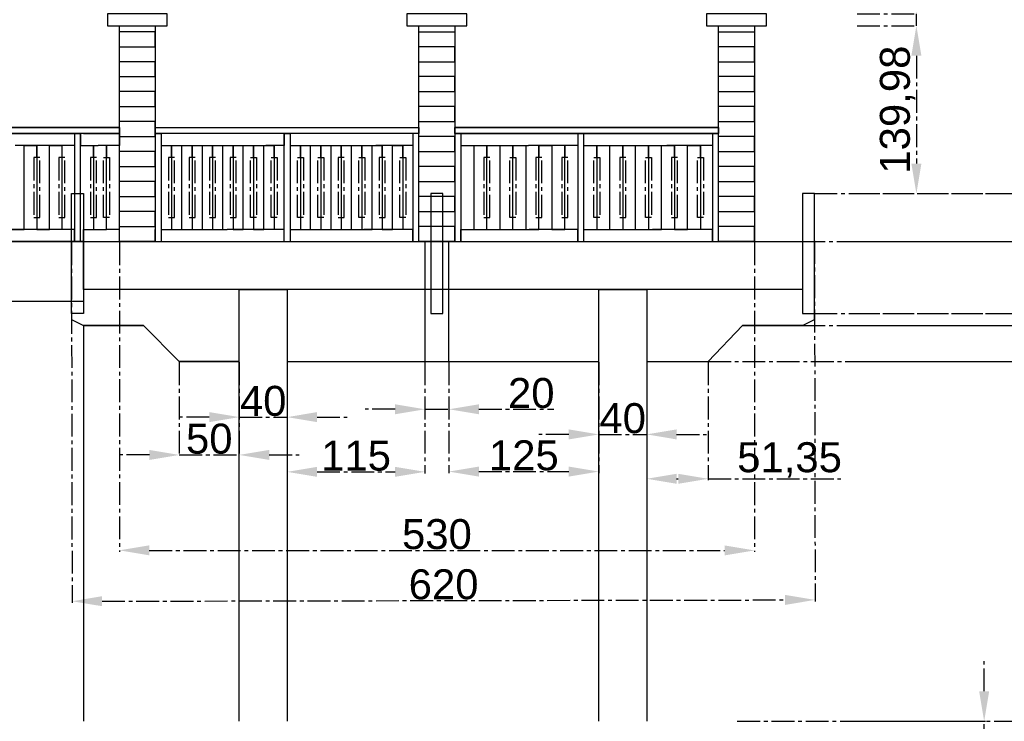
# Model space of a CAD drawing. Header units: centimetres. Extents: x -483 to 5478, y -332 to 3204.
# Tile 6 of 16: x 1262 to 2083, y 2025 to 2610. Entities that reach past the tile are written whole.
import ezdxf

# ---------------------------------------------------------------- set-up
doc = ezdxf.new("R2010")
doc.units = ezdxf.units.CM
doc.linetypes.add('AXES2', pattern=[28.575, 19.05, -3.175, 3.175, -3.175])
doc.styles.get("Standard").update_dxf_attribs({"font": 'arial.ttf'})
doc.dimstyles.new('ISO-25', dxfattribs={"dimtxt": 25, "dimasz": 25, "dimexe": 1.25, "dimexo": 0.625, "dimtad": 1, "dimtxsty": 'Standard', "dimcen": 2.5, "dimadec": 0, "dimazin": 0, "dimtfac": 1, "dimtmove": 0, "dimatfit": 3, "dimfxl": 1, "dimarcsym": 0})

# ---------------------------------------------------------------- blocks, each defined once
blk = doc.blocks.new('*D111')
at = {"color": 0, "linetype": 'AXES2', "lineweight": -2, "transparency": 16777216}
for p, q in [((2066.56, 2049.64), (2066.56, 2074.64)), ((1860.56, 2024.64), (2067.81, 2024.64)), ((2066.56, 1974.64), (2066.56, 2024.64)), ((1860.56, 1974.64), (2067.81, 1974.64)), ((2066.56, 1949.64), (2066.56, 1924.64))]:
    blk.add_line(p, q, dxfattribs=at)
at = {"color": 0, "linetype": 'AXES2', "transparency": 16777216}
for points in [[(2062.39, 2049.64), (2070.73, 2049.64), (2066.56, 2024.64)], [(2062.39, 1949.64), (2070.73, 1949.64), (2066.56, 1974.64)]]:
    blk.add_solid(points, dxfattribs=at)
at = {"layer": 'Defpoints', "color": 0, "linetype": 'AXES2', "transparency": 16777216}
for p in [(1859.94, 2024.64), (2066.56, 2024.64), (1859.94, 1974.64)]:
    blk.add_point(p, dxfattribs=at)
at = {"color": 0, "linetype": 'AXES2', "transparency": 16777216, "insert": (2053.17, 1999.64), "char_height": 25, "attachment_point": 5, "rotation": 90}
blk.add_mtext('50', dxfattribs=at)
blk = doc.blocks.new('*D117')
at = {"color": 0, "linetype": 'AXES2', "lineweight": -2, "transparency": 16777216}
for p, q in [((2010.01, 2639.64), (2010.01, 2699.26)), ((1960.56, 2614.64), (2011.26, 2614.64)), ((2010.01, 2604.64), (2010.01, 2614.64)), ((1960.56, 2604.64), (2011.26, 2604.64)), ((2010.01, 2579.64), (2010.01, 2554.64))]:
    blk.add_line(p, q, dxfattribs=at)
at = {"color": 0, "linetype": 'AXES2', "transparency": 16777216}
for points in [[(2005.84, 2639.64), (2014.17, 2639.64), (2010.01, 2614.64)], [(2005.84, 2579.64), (2014.17, 2579.64), (2010.01, 2604.64)]]:
    blk.add_solid(points, dxfattribs=at)
at = {"layer": 'Defpoints', "color": 0, "linetype": 'AXES2', "transparency": 16777216}
for p in [(1959.94, 2614.64), (2010.01, 2614.64), (1959.94, 2604.64)]:
    blk.add_point(p, dxfattribs=at)
at = {"color": 0, "linetype": 'AXES2', "transparency": 16777216, "insert": (1996.62, 2681.95), "char_height": 25, "attachment_point": 5, "rotation": 90}
blk.add_mtext('10', dxfattribs=at)
blk = doc.blocks.new('*D118')
at = {"color": 0, "linetype": 'AXES2', "lineweight": -2, "transparency": 16777216}
for p, q in [((1960.56, 2604.64), (2011.26, 2604.64)), ((2010.01, 2579.64), (2010.01, 2489.66)), ((1960.56, 2464.66), (2011.26, 2464.66))]:
    blk.add_line(p, q, dxfattribs=at)
at = {"color": 0, "linetype": 'AXES2', "transparency": 16777216}
for points in [[(2005.84, 2579.64), (2014.17, 2579.64), (2010.01, 2604.64)], [(2005.84, 2489.66), (2014.17, 2489.66), (2010.01, 2464.66)]]:
    blk.add_solid(points, dxfattribs=at)
at = {"layer": 'Defpoints', "color": 0, "linetype": 'AXES2', "transparency": 16777216}
for p in [(1959.94, 2604.64), (1959.94, 2464.66), (2010.01, 2464.66)]:
    blk.add_point(p, dxfattribs=at)
at = {"color": 0, "linetype": 'AXES2', "transparency": 16777216, "insert": (1994.36, 2534.65), "char_height": 25, "attachment_point": 5, "rotation": 90}
blk.add_mtext('139,98', dxfattribs=at)
blk = doc.blocks.new('*D119')
at = {"color": 0, "linetype": 'AXES2', "lineweight": -2, "transparency": 16777216}
for p, q in [((2503.73, 2489.66), (2503.73, 2514.66)), ((1960.56, 2464.66), (2504.98, 2464.66)), ((2503.73, 2464.66), (2503.73, 2424.64)), ((1960.56, 2424.64), (2504.98, 2424.64)), ((2503.73, 2399.64), (2503.73, 2288.27))]:
    blk.add_line(p, q, dxfattribs=at)
at = {"color": 0, "linetype": 'AXES2', "transparency": 16777216}
for points in [[(2499.56, 2489.66), (2507.89, 2489.66), (2503.73, 2464.66)], [(2499.56, 2399.64), (2507.89, 2399.64), (2503.73, 2424.64)]]:
    blk.add_solid(points, dxfattribs=at)
at = {"layer": 'Defpoints', "color": 0, "linetype": 'AXES2', "transparency": 16777216}
for p in [(1959.94, 2464.66), (1959.94, 2424.64), (2503.73, 2424.64)]:
    blk.add_point(p, dxfattribs=at)
at = {"color": 0, "linetype": 'AXES2', "transparency": 16777216, "insert": (2488.08, 2331.46), "char_height": 25, "attachment_point": 5, "rotation": 90}
blk.add_mtext('40,02', dxfattribs=at)
blk = doc.blocks.new('*D120')
at = {"color": 0, "linetype": 'AXES2', "lineweight": -2, "transparency": 16777216}
for p, q in [((2403.25, 2389.66), (2403.25, 2414.66)), ((1960.56, 2364.66), (2404.5, 2364.66)), ((2403.25, 2364.66), (2403.25, 2354.66)), ((1960.56, 2354.66), (2404.5, 2354.66)), ((2403.25, 2329.66), (2403.25, 2270.03))]:
    blk.add_line(p, q, dxfattribs=at)
at = {"color": 0, "linetype": 'AXES2', "transparency": 16777216}
for points in [[(2399.08, 2389.66), (2407.41, 2389.66), (2403.25, 2364.66)], [(2399.08, 2329.66), (2407.41, 2329.66), (2403.25, 2354.66)]]:
    blk.add_solid(points, dxfattribs=at)
at = {"layer": 'Defpoints', "color": 0, "linetype": 'AXES2', "transparency": 16777216}
for p in [(1959.94, 2364.66), (1959.94, 2354.66), (2403.25, 2354.66)]:
    blk.add_point(p, dxfattribs=at)
at = {"color": 0, "linetype": 'AXES2', "transparency": 16777216, "insert": (2389.86, 2287.34), "char_height": 25, "attachment_point": 5, "rotation": 90}
blk.add_mtext('10', dxfattribs=at)
blk = doc.blocks.new('*D121')
at = {"color": 0, "linetype": 'AXES2', "lineweight": -2, "transparency": 16777216}
for p, q in [((2294.49, 2379.66), (2294.49, 2404.66)), ((1960.56, 2354.66), (2295.74, 2354.66)), ((2294.49, 2354.66), (2294.49, 2324.66)), ((1960.56, 2324.66), (2295.74, 2324.66)), ((2294.49, 2299.66), (2294.49, 2237.7))]:
    blk.add_line(p, q, dxfattribs=at)
at = {"color": 0, "linetype": 'AXES2', "transparency": 16777216}
for points in [[(2290.32, 2379.66), (2298.66, 2379.66), (2294.49, 2354.66)], [(2290.32, 2299.66), (2298.66, 2299.66), (2294.49, 2324.66)]]:
    blk.add_solid(points, dxfattribs=at)
at = {"layer": 'Defpoints', "color": 0, "linetype": 'AXES2', "transparency": 16777216}
for p in [(1959.94, 2354.66), (1959.94, 2324.66), (2294.49, 2324.66)]:
    blk.add_point(p, dxfattribs=at)
at = {"color": 0, "linetype": 'AXES2', "transparency": 16777216, "insert": (2281.09, 2256.18), "char_height": 25, "attachment_point": 5, "rotation": 90}
blk.add_mtext('30', dxfattribs=at)
blk = doc.blocks.new('*D122')
at = {"color": 0, "linetype": 'AXES2', "lineweight": -2, "transparency": 16777216}
for p, q in [((1960.56, 2324.66), (2143.24, 2324.66)), ((2141.99, 2049.64), (2141.99, 2299.66)), ((1960.56, 2024.64), (2143.24, 2024.64))]:
    blk.add_line(p, q, dxfattribs=at)
at = {"color": 0, "linetype": 'AXES2', "transparency": 16777216}
for points in [[(2137.83, 2299.66), (2146.16, 2299.66), (2141.99, 2324.66)], [(2137.83, 2049.64), (2146.16, 2049.64), (2141.99, 2024.64)]]:
    blk.add_solid(points, dxfattribs=at)
at = {"layer": 'Defpoints', "color": 0, "linetype": 'AXES2', "transparency": 16777216}
for p in [(1959.94, 2324.66), (2141.99, 2324.66), (1959.94, 2024.64)]:
    blk.add_point(p, dxfattribs=at)
at = {"color": 0, "linetype": 'AXES2', "transparency": 16777216, "insert": (2126.34, 2174.65), "char_height": 25, "attachment_point": 5, "rotation": 90}
blk.add_mtext('300,02', dxfattribs=at)
blk = doc.blocks.new('*D139')
at = {"color": 0, "linetype": 'AXES2', "lineweight": -2, "transparency": 16777216}
for p, q in [((1344.94, 2424.09), (1344.91, 2165.93)), ((1874.94, 2424.03), (1874.91, 2165.88)), ((1369.91, 2167.18), (1849.91, 2167.13))]:
    blk.add_line(p, q, dxfattribs=at)
at = {"color": 0, "linetype": 'AXES2', "transparency": 16777216}
for points in [[(1369.91, 2171.35), (1369.91, 2163.01), (1344.91, 2167.18)], [(1849.91, 2171.3), (1849.91, 2162.96), (1874.91, 2167.13)]]:
    blk.add_solid(points, dxfattribs=at)
at = {"layer": 'Defpoints', "color": 0, "linetype": 'AXES2', "transparency": 16777216}
for p in [(1344.94, 2424.71), (1874.94, 2424.66), (1874.91, 2167.13)]:
    blk.add_point(p, dxfattribs=at)
at = {"color": 0, "linetype": 'AXES2', "transparency": 16777216, "insert": (1609.91, 2180.55), "char_height": 25, "attachment_point": 5, "rotation": 359.994}
blk.add_mtext('530', dxfattribs=at)
blk = doc.blocks.new('*D140')
at = {"color": 0, "linetype": 'AXES2', "lineweight": -2, "transparency": 16777216}
for p, q in [((1304.94, 2424.01), (1305.49, 2123.48)), ((1924.94, 2425.16), (1925.49, 2124.63)), ((1330.49, 2124.78), (1900.49, 2125.83))]:
    blk.add_line(p, q, dxfattribs=at)
at = {"color": 0, "linetype": 'AXES2', "transparency": 16777216}
for points in [[(1330.48, 2128.95), (1330.5, 2120.61), (1305.49, 2124.73)], [(1900.48, 2130), (1900.5, 2121.67), (1925.49, 2125.88)]]:
    blk.add_solid(points, dxfattribs=at)
at = {"layer": 'Defpoints', "color": 0, "linetype": 'AXES2', "transparency": 16777216}
for p in [(1304.94, 2424.64), (1924.94, 2425.78), (1925.49, 2125.88)]:
    blk.add_point(p, dxfattribs=at)
at = {"color": 0, "linetype": 'AXES2', "transparency": 16777216, "insert": (1615.47, 2138.7), "char_height": 25, "attachment_point": 5, "rotation": 0.10603}
blk.add_mtext('620', dxfattribs=at)
blk = doc.blocks.new('*D141')
at = {"color": 0, "linetype": 'AXES2', "lineweight": -2, "transparency": 16777216}
for p, q in [((1394.94, 2324.03), (1394.94, 2245.49)), ((1444.94, 2324.03), (1444.94, 2245.49)), ((1369.94, 2246.74), (1344.94, 2246.74)), ((1394.94, 2246.74), (1444.94, 2246.74)), ((1469.94, 2246.74), (1494.94, 2246.74))]:
    blk.add_line(p, q, dxfattribs=at)
at = {"color": 0, "linetype": 'AXES2', "transparency": 16777216}
for points in [[(1369.94, 2250.91), (1369.94, 2242.58), (1394.94, 2246.74)], [(1469.94, 2250.91), (1469.94, 2242.58), (1444.94, 2246.74)]]:
    blk.add_solid(points, dxfattribs=at)
at = {"layer": 'Defpoints', "color": 0, "linetype": 'AXES2', "transparency": 16777216}
for p in [(1394.94, 2324.66), (1444.94, 2324.66), (1444.94, 2246.74)]:
    blk.add_point(p, dxfattribs=at)
at = {"color": 0, "linetype": 'AXES2', "transparency": 16777216, "insert": (1419.94, 2260.13), "char_height": 25, "attachment_point": 5}
blk.add_mtext('50', dxfattribs=at)
blk = doc.blocks.new('*D142')
at = {"color": 0, "linetype": 'AXES2', "lineweight": -2, "transparency": 16777216}
for p, q in [((1444.94, 2324.03), (1444.94, 2277.02)), ((1484.94, 2324.03), (1484.94, 2277.02)), ((1419.94, 2278.27), (1394.94, 2278.27)), ((1444.94, 2278.27), (1484.94, 2278.27)), ((1509.94, 2278.27), (1534.94, 2278.27))]:
    blk.add_line(p, q, dxfattribs=at)
at = {"color": 0, "linetype": 'AXES2', "transparency": 16777216}
for points in [[(1419.94, 2282.44), (1419.94, 2274.1), (1444.94, 2278.27)], [(1509.94, 2282.44), (1509.94, 2274.1), (1484.94, 2278.27)]]:
    blk.add_solid(points, dxfattribs=at)
at = {"layer": 'Defpoints', "color": 0, "linetype": 'AXES2', "transparency": 16777216}
for p in [(1444.94, 2324.66), (1484.94, 2324.66), (1484.94, 2278.27)]:
    blk.add_point(p, dxfattribs=at)
at = {"color": 0, "linetype": 'AXES2', "transparency": 16777216, "insert": (1464.94, 2291.66), "char_height": 25, "attachment_point": 5}
blk.add_mtext('40', dxfattribs=at)
blk = doc.blocks.new('*D143')
at = {"color": 0, "linetype": 'AXES2', "lineweight": -2, "transparency": 16777216}
for p, q in [((1484.94, 2324.03), (1484.94, 2231.39)), ((1599.94, 2324.03), (1599.94, 2231.39)), ((1509.94, 2232.64), (1574.94, 2232.64))]:
    blk.add_line(p, q, dxfattribs=at)
at = {"color": 0, "linetype": 'AXES2', "transparency": 16777216}
for points in [[(1509.94, 2236.8), (1509.94, 2228.47), (1484.94, 2232.64)], [(1574.94, 2236.8), (1574.94, 2228.47), (1599.94, 2232.64)]]:
    blk.add_solid(points, dxfattribs=at)
at = {"layer": 'Defpoints', "color": 0, "linetype": 'AXES2', "transparency": 16777216}
for p in [(1484.94, 2324.66), (1599.94, 2324.66), (1599.94, 2232.64)]:
    blk.add_point(p, dxfattribs=at)
at = {"color": 0, "linetype": 'AXES2', "transparency": 16777216, "insert": (1542.44, 2246.02), "char_height": 25, "attachment_point": 5}
blk.add_mtext('115', dxfattribs=at)
blk = doc.blocks.new('*D144')
at = {"color": 0, "linetype": 'AXES2', "lineweight": -2, "transparency": 16777216}
for p, q in [((1599.94, 2324.03), (1599.94, 2283.56)), ((1619.94, 2324.03), (1619.94, 2283.56)), ((1574.94, 2284.81), (1549.94, 2284.81)), ((1599.94, 2284.81), (1619.94, 2284.81)), ((1644.94, 2284.81), (1707.34, 2284.81))]:
    blk.add_line(p, q, dxfattribs=at)
at = {"color": 0, "linetype": 'AXES2', "transparency": 16777216}
for points in [[(1574.94, 2288.98), (1574.94, 2280.65), (1599.94, 2284.81)], [(1644.94, 2288.98), (1644.94, 2280.65), (1619.94, 2284.81)]]:
    blk.add_solid(points, dxfattribs=at)
at = {"layer": 'Defpoints', "color": 0, "linetype": 'AXES2', "transparency": 16777216}
for p in [(1599.94, 2324.66), (1619.94, 2324.66), (1619.94, 2284.81)]:
    blk.add_point(p, dxfattribs=at)
at = {"color": 0, "linetype": 'AXES2', "transparency": 16777216, "insert": (1688.64, 2298.2), "char_height": 25, "attachment_point": 5}
blk.add_mtext('20', dxfattribs=at)
blk = doc.blocks.new('*D145')
at = {"color": 0, "linetype": 'AXES2', "lineweight": -2, "transparency": 16777216}
for p, q in [((1619.94, 2324.03), (1619.94, 2231.6)), ((1744.94, 2324.03), (1744.94, 2231.6)), ((1644.94, 2232.85), (1719.94, 2232.85))]:
    blk.add_line(p, q, dxfattribs=at)
at = {"color": 0, "linetype": 'AXES2', "transparency": 16777216}
for points in [[(1644.94, 2237.01), (1644.94, 2228.68), (1619.94, 2232.85)], [(1719.94, 2237.01), (1719.94, 2228.68), (1744.94, 2232.85)]]:
    blk.add_solid(points, dxfattribs=at)
at = {"layer": 'Defpoints', "color": 0, "linetype": 'AXES2', "transparency": 16777216}
for p in [(1619.94, 2324.66), (1744.94, 2324.66), (1744.94, 2232.85)]:
    blk.add_point(p, dxfattribs=at)
at = {"color": 0, "linetype": 'AXES2', "transparency": 16777216, "insert": (1682.44, 2246.24), "char_height": 25, "attachment_point": 5}
blk.add_mtext('125', dxfattribs=at)
blk = doc.blocks.new('*D146')
at = {"color": 0, "linetype": 'AXES2', "lineweight": -2, "transparency": 16777216}
for p, q in [((1744.94, 2324.03), (1744.94, 2262.6)), ((1784.94, 2324.03), (1784.94, 2262.6)), ((1719.94, 2263.85), (1694.94, 2263.85)), ((1744.94, 2263.85), (1784.94, 2263.85)), ((1809.94, 2263.85), (1834.94, 2263.85))]:
    blk.add_line(p, q, dxfattribs=at)
at = {"color": 0, "linetype": 'AXES2', "transparency": 16777216}
for points in [[(1719.94, 2268.01), (1719.94, 2259.68), (1744.94, 2263.85)], [(1809.94, 2268.01), (1809.94, 2259.68), (1784.94, 2263.85)]]:
    blk.add_solid(points, dxfattribs=at)
at = {"layer": 'Defpoints', "color": 0, "linetype": 'AXES2', "transparency": 16777216}
for p in [(1744.94, 2324.66), (1784.94, 2324.66), (1784.94, 2263.85)]:
    blk.add_point(p, dxfattribs=at)
at = {"color": 0, "linetype": 'AXES2', "transparency": 16777216, "insert": (1764.94, 2277.24), "char_height": 25, "attachment_point": 5}
blk.add_mtext('40', dxfattribs=at)
blk = doc.blocks.new('*D147')
at = {"color": 0, "linetype": 'AXES2', "lineweight": -2, "transparency": 16777216}
for p, q in [((1784.94, 2324.03), (1784.94, 2225.6)), ((1836.29, 2324.03), (1836.29, 2225.6)), ((1809.94, 2226.85), (1811.29, 2226.85)), ((1836.29, 2226.85), (1947.09, 2226.85))]:
    blk.add_line(p, q, dxfattribs=at)
at = {"color": 0, "linetype": 'AXES2', "transparency": 16777216}
for points in [[(1809.94, 2231.01), (1809.94, 2222.68), (1784.94, 2226.85)], [(1811.29, 2231.01), (1811.29, 2222.68), (1836.29, 2226.85)]]:
    blk.add_solid(points, dxfattribs=at)
at = {"layer": 'Defpoints', "color": 0, "linetype": 'AXES2', "transparency": 16777216}
for p in [(1784.94, 2324.66), (1836.29, 2324.66), (1836.29, 2226.85)]:
    blk.add_point(p, dxfattribs=at)
at = {"color": 0, "linetype": 'AXES2', "transparency": 16777216, "insert": (1904.19, 2242.5), "char_height": 25, "attachment_point": 5}
blk.add_mtext('51,35', dxfattribs=at)

msp = doc.modelspace()

# ---------------------------------------------------------------- hatches: boundary and pattern name
at = {"linetype": 'AXES2'}
h = msp.add_hatch(dxfattribs=at)
h.set_pattern_fill('ESCHER', color=256)
h.set_pattern_definition([(60, (76.89, 2533.01), (-30.48, -7e-09), [27.94, -2.54]), (180, (76.89, 2533.01), (15.24, -26.39645), [27.94, -2.54]), (300, (76.89, 2533.01), (30.48, -7e-09), [27.94, -2.54]), (60, (79.43, 2533.01), (-30.48, -7e-09), [5.08, -25.4]), (300, (79.43, 2533.01), (30.48, -7e-09), [5.08, -25.4]), (60, (75.62, 2535.21), (-30.48, -7e-09), [5.08, -25.4]), (180, (75.62, 2535.21), (15.24, -26.39645), [5.08, -25.4]), (300, (75.62, 2530.81), (30.48, -7e-09), [5.08, -25.4]), (180, (75.62, 2530.81), (15.24, -26.39645), [5.08, -25.4]), (60, (66.73, 2533.01), (-30.48, -7e-09), [5.08, -25.4]), (300, (66.73, 2533.01), (30.48, -7e-09), [5.08, -25.4]), (60, (81.97, 2524.211), (-30.48, -7e-09), [5.08, -25.4]), (180, (81.97, 2524.211), (15.24, -26.39645), [5.08, -25.4]), (300, (81.97, 2541.81), (30.48, -7e-09), [5.08, -25.4]), (180, (81.97, 2541.81), (15.24, -26.39645), [5.08, -25.4]), (0, (81.97, 2537.41), (-15.24, 26.39645), [17.78, -12.7]), (0, (81.97, 2528.61), (-15.24, 26.39645), [17.78, -12.7]), (120, (78.16, 2539.61), (-30.48, 7e-09), [17.78, -12.7]), (120, (70.54, 2535.21), (-30.48, 7e-09), [17.78, -12.7]), (240, (70.54, 2530.81), (15.24, -26.39645), [17.78, -12.7]), (240, (78.16, 2526.41), (15.24, -26.39645), [17.78, -12.7])])
h.paths.add_polyline_path([(1569.652, 2536.78), (1466.662, 2536.78), (1361.357, 2536.78), (1183.149, 2536.78), (522.391, 2536.78)])
at = {"linetype": 'AXES2', "true_color": 0x636466}
h = msp.add_hatch(dxfattribs=at)
h.set_pattern_fill('GRASS', color=251)
h.set_pattern_definition([(90, (3110.786, 2192.773), (-17.96051, 17.96051), [4.7625, -31.15852]), (45, (3110.786, 2192.773), (-17.96051, 17.96051), [4.7625, -20.6375]), (135, (3110.786, 2192.773), (-17.96051, -17.96051), [4.7625, -20.6375])])
edge = h.paths.add_edge_path()
edge.add_line((214.936, 2374.637), (214.936, 2324.637))
edge.add_line((914.936, 1974.637), (214.936, 2324.637))
edge.add_line((214.936, 2374.637), (914.936, 2024.637))
edge.add_line((914.936, 2024.637), (1359.936, 2024.637))
edge.add_line((1357.792, 1924.637), (914.936, 1974.637))

# ---------------------------------------------------------------- linework, layer by layer
at = {"linetype": 'ByBlock'}
for p, q in [((1374.936, 2599.655), (1344.936, 2599.655)), ((1374.936, 2587.155), (1374.936, 2599.655)), ((1594.936, 2587.155), (1594.936, 2599.655)), ((1594.936, 2599.655), (1624.936, 2599.655)), ((1844.936, 2587.155), (1844.936, 2599.655)), ((1844.936, 2599.655), (1874.936, 2599.655)), ((1344.936, 2574.655), (1344.936, 2587.155)), ((1344.936, 2587.155), (1374.936, 2587.155)), ((1624.936, 2587.155), (1594.936, 2587.155)), ((1624.936, 2574.655), (1624.936, 2587.155)), ((1874.936, 2587.155), (1844.936, 2587.155)), ((1874.936, 2574.655), (1874.936, 2587.155)), ((1374.936, 2574.655), (1344.936, 2574.655)), ((1374.936, 2562.155), (1374.936, 2574.655)), ((1594.936, 2562.155), (1594.936, 2574.655)), ((1594.936, 2574.655), (1624.936, 2574.655)), ((1844.936, 2562.155), (1844.936, 2574.655)), ((1844.936, 2574.655), (1874.936, 2574.655)), ((1344.936, 2549.655), (1344.936, 2562.155)), ((1344.936, 2562.155), (1374.936, 2562.155)), ((1624.936, 2562.155), (1594.936, 2562.155)), ((1624.936, 2549.655), (1624.936, 2562.155)), ((1874.936, 2562.155), (1844.936, 2562.155)), ((1874.936, 2549.655), (1874.936, 2562.155)), ((1374.936, 2549.655), (1344.936, 2549.655)), ((1374.936, 2537.155), (1374.936, 2549.655)), ((1594.936, 2537.155), (1594.936, 2549.655)), ((1594.936, 2549.655), (1624.936, 2549.655)), ((1844.936, 2537.155), (1844.936, 2549.655)), ((1844.936, 2549.655), (1874.936, 2549.655)), ((1344.936, 2524.655), (1344.936, 2537.155)), ((1344.936, 2537.155), (1374.936, 2537.155)), ((1624.936, 2537.155), (1594.936, 2537.155)), ((1624.936, 2524.655), (1624.936, 2537.155)), ((1874.936, 2537.155), (1844.936, 2537.155)), ((1874.936, 2524.655), (1874.936, 2537.155)), ((1374.936, 2524.655), (1344.936, 2524.655)), ((1374.936, 2512.155), (1374.936, 2524.655)), ((1594.936, 2512.155), (1594.936, 2524.655)), ((1594.936, 2524.655), (1624.936, 2524.655)), ((1844.936, 2512.155), (1844.936, 2524.655)), ((1844.936, 2524.655), (1874.936, 2524.655)), ((1344.936, 2519.637), (104.936, 2519.637)), ((104.936, 2519.637), (1344.936, 2519.637)), ((1344.936, 2514.637), (104.936, 2514.637)), ((1181.606, 2514.637), (1312.436, 2514.637)), ((1312.436, 2514.637), (1307.436, 2514.637)), ((1307.436, 2514.637), (1307.436, 2424.637)), ((1307.436, 2514.637), (1307.436, 2504.637)), ((1312.436, 2424.637), (1312.436, 2514.637)), ((1314.936, 2514.637), (1312.436, 2514.637)), ((1312.436, 2514.637), (1312.436, 2504.637)), ((1314.936, 2514.637), (1344.936, 2514.637)), ((1344.936, 2514.637), (1344.936, 2519.637)), ((1344.936, 2519.637), (1344.936, 2514.637)), ((1344.936, 2514.637), (1344.936, 2504.637)), ((1374.936, 2514.637), (1374.936, 2519.637)), ((1374.936, 2519.637), (1594.936, 2519.637)), ((1374.936, 2514.637), (1379.936, 2514.637)), ((1374.936, 2514.637), (1374.936, 2504.637)), ((1594.936, 2514.637), (1374.936, 2514.637)), ((1379.936, 2514.637), (1379.936, 2424.637)), ((1482.436, 2424.655), (1482.436, 2514.655)), ((1482.436, 2514.655), (1487.436, 2514.655)), ((1482.436, 2514.655), (1482.436, 2504.655)), ((1487.436, 2514.655), (1487.436, 2424.655)), ((1594.936, 2514.637), (1589.936, 2514.637)), ((1589.936, 2514.637), (1589.936, 2424.637)), ((1589.936, 2514.637), (1589.936, 2504.637)), ((1594.936, 2519.637), (1594.936, 2514.637)), ((1624.936, 2519.637), (1624.936, 2514.637)), ((1844.936, 2519.637), (1624.936, 2519.637)), ((1624.936, 2514.637), (1624.936, 2519.637)), ((1624.936, 2519.637), (1844.936, 2519.637)), ((1624.936, 2514.637), (1629.936, 2514.637)), ((1624.936, 2514.637), (1844.936, 2514.637)), ((1844.936, 2514.637), (1624.936, 2514.637)), ((1629.936, 2514.637), (1629.936, 2424.637)), ((1629.936, 2514.637), (1629.936, 2504.637)), ((1732.436, 2514.655), (1727.436, 2514.655)), ((1727.436, 2514.655), (1727.436, 2424.655)), ((1727.436, 2514.637), (1727.436, 2504.637)), ((1732.436, 2424.655), (1732.436, 2514.655)), ((1844.936, 2514.637), (1839.936, 2514.637)), ((1839.936, 2514.637), (1839.936, 2424.637)), ((1839.936, 2514.637), (1839.936, 2504.637)), ((1844.936, 2514.637), (1844.936, 2519.637)), ((1844.936, 2519.637), (1844.936, 2514.637)), ((1344.936, 2499.655), (1344.936, 2512.155)), ((1344.936, 2512.155), (1374.936, 2512.155)), ((1624.936, 2512.155), (1594.936, 2512.155)), ((1624.936, 2499.655), (1624.936, 2512.155)), ((1874.936, 2512.155), (1844.936, 2512.155)), ((1874.936, 2499.655), (1874.936, 2512.155)), ((1307.436, 2504.637), (1257.966, 2504.637)), ((1265.526, 2434.637), (1265.526, 2504.637)), ((1265.526, 2504.637), (1276.016, 2504.637)), ((1276.016, 2504.637), (1276.016, 2434.637)), ((1286.506, 2434.637), (1286.506, 2504.637)), ((1286.506, 2504.637), (1296.996, 2504.637)), ((1296.996, 2504.637), (1296.996, 2434.637)), ((1312.436, 2504.637), (1327.253, 2504.637)), ((1312.436, 2504.637), (1323.266, 2504.637)), ((1323.266, 2504.637), (1323.266, 2434.637)), ((1344.936, 2504.637), (1327.253, 2504.637)), ((1334.096, 2434.637), (1334.096, 2504.637)), ((1374.936, 2499.655), (1344.936, 2499.655)), ((1374.936, 2487.155), (1374.936, 2499.655)), ((1379.936, 2504.637), (1467.111, 2504.637)), ((1379.936, 2504.637), (1388.476, 2504.637)), ((1388.476, 2504.637), (1388.476, 2434.637)), ((1397.016, 2434.637), (1397.016, 2504.637)), ((1397.016, 2504.637), (1405.556, 2504.637)), ((1405.556, 2504.637), (1405.556, 2434.637)), ((1414.196, 2434.637), (1414.196, 2504.637)), ((1414.196, 2504.637), (1422.736, 2504.637)), ((1422.736, 2504.637), (1422.736, 2434.637)), ((1431.276, 2434.637), (1431.276, 2504.637)), ((1431.276, 2504.637), (1439.816, 2504.637)), ((1439.816, 2504.637), (1439.816, 2434.637)), ((1448.356, 2434.637), (1448.356, 2504.637)), ((1448.356, 2504.637), (1456.896, 2504.637)), ((1456.896, 2504.637), (1456.896, 2434.637)), ((1465.436, 2434.637), (1465.436, 2504.637)), ((1465.436, 2504.637), (1473.976, 2504.637)), ((1482.436, 2504.655), (1467.111, 2504.637)), ((1473.976, 2504.637), (1473.976, 2434.637)), ((1487.436, 2504.661), (1560.022, 2504.661)), ((1487.436, 2504.661), (1495.976, 2504.661)), ((1495.976, 2504.661), (1495.976, 2434.661)), ((1504.516, 2434.661), (1504.516, 2504.661)), ((1504.516, 2504.661), (1513.056, 2504.661)), ((1513.056, 2504.661), (1513.056, 2434.661)), ((1521.596, 2434.661), (1521.596, 2504.661)), ((1521.596, 2504.661), (1530.136, 2504.661)), ((1530.136, 2504.661), (1530.136, 2434.661)), ((1538.676, 2434.661), (1538.676, 2504.661)), ((1538.676, 2504.661), (1547.216, 2504.661)), ((1547.216, 2504.661), (1547.216, 2434.661)), ((1555.756, 2434.661), (1555.756, 2504.661)), ((1555.756, 2504.661), (1564.296, 2504.661)), ((1589.936, 2504.637), (1558.911, 2504.637)), ((1564.296, 2504.661), (1564.296, 2434.661)), ((1572.836, 2434.661), (1572.836, 2504.661)), ((1572.836, 2504.661), (1581.376, 2504.661)), ((1581.376, 2504.661), (1581.376, 2434.661)), ((1594.936, 2487.155), (1594.936, 2499.655)), ((1594.936, 2499.655), (1624.936, 2499.655)), ((1629.936, 2504.637), (1686.247, 2504.637)), ((1629.936, 2504.637), (1640.766, 2504.637)), ((1640.766, 2504.637), (1640.766, 2434.637)), ((1651.596, 2434.637), (1651.596, 2504.637)), ((1651.596, 2504.637), (1662.426, 2504.637)), ((1662.426, 2504.637), (1662.426, 2434.637)), ((1673.256, 2434.637), (1673.256, 2504.637)), ((1673.256, 2504.637), (1684.086, 2504.637)), ((1684.086, 2504.637), (1684.086, 2434.637)), ((1727.436, 2504.637), (1686.247, 2504.637)), ((1694.916, 2434.637), (1694.916, 2504.637)), ((1694.916, 2504.637), (1705.746, 2504.637)), ((1705.746, 2504.637), (1705.746, 2434.637)), ((1716.576, 2434.637), (1716.576, 2504.637)), ((1732.436, 2504.637), (1801.89, 2504.637)), ((1732.436, 2504.637), (1743.266, 2504.637)), ((1743.266, 2504.637), (1743.266, 2434.637)), ((1754.096, 2434.637), (1754.096, 2504.637)), ((1754.096, 2504.637), (1764.926, 2504.637)), ((1764.926, 2504.637), (1764.926, 2434.637)), ((1775.756, 2434.637), (1775.756, 2504.637)), ((1775.756, 2504.637), (1786.586, 2504.637)), ((1786.586, 2504.637), (1786.586, 2434.637)), ((1797.416, 2434.637), (1797.416, 2504.637)), ((1797.416, 2504.637), (1808.246, 2504.637)), ((1839.936, 2504.637), (1801.89, 2504.637)), ((1808.246, 2504.637), (1808.246, 2434.637)), ((1819.076, 2434.637), (1819.076, 2504.637)), ((1819.076, 2504.637), (1829.906, 2504.637)), ((1829.906, 2504.637), (1829.906, 2434.637)), ((1844.936, 2487.155), (1844.936, 2499.655)), ((1844.936, 2499.655), (1874.936, 2499.655)), ((1344.936, 2474.655), (1344.936, 2487.155)), ((1344.936, 2487.155), (1374.936, 2487.155)), ((1624.936, 2487.155), (1594.936, 2487.155)), ((1624.936, 2474.655), (1624.936, 2487.155)), ((1874.936, 2487.155), (1844.936, 2487.155)), ((1874.936, 2474.655), (1874.936, 2487.155)), ((1374.936, 2474.655), (1344.936, 2474.655)), ((1374.936, 2462.155), (1374.936, 2474.655)), ((1594.936, 2462.155), (1594.936, 2474.655)), ((1594.936, 2474.655), (1624.936, 2474.655)), ((1844.936, 2462.155), (1844.936, 2474.655)), ((1844.936, 2474.655), (1874.936, 2474.655)), ((1344.936, 2449.655), (1344.936, 2462.155)), ((1344.936, 2462.155), (1374.936, 2462.155)), ((1624.936, 2462.155), (1594.936, 2462.155)), ((1624.936, 2449.655), (1624.936, 2462.155)), ((1874.936, 2462.155), (1844.936, 2462.155)), ((1874.936, 2449.655), (1874.936, 2462.155)), ((1374.936, 2449.655), (1344.936, 2449.655)), ((1374.936, 2437.155), (1374.936, 2449.655)), ((1594.936, 2437.155), (1594.936, 2449.655)), ((1594.936, 2449.655), (1624.936, 2449.655)), ((1844.936, 2437.155), (1844.936, 2449.655)), ((1844.936, 2449.655), (1874.936, 2449.655)), ((1307.436, 2434.642), (1254.508, 2434.637)), ((1255.036, 2434.637), (1265.526, 2434.637)), ((1276.016, 2434.637), (1286.506, 2434.637)), ((1307.436, 2424.642), (1307.436, 2434.642)), ((1314.936, 2434.637), (1333.953, 2434.655)), ((1314.936, 2424.637), (1314.936, 2434.637)), ((1323.266, 2434.637), (1334.096, 2434.637)), ((1344.936, 2434.655), (1333.953, 2434.655)), ((1344.936, 2424.655), (1344.936, 2437.155)), ((1344.936, 2437.155), (1374.936, 2437.155)), ((1344.936, 2424.655), (1344.936, 2434.655)), ((1374.936, 2424.655), (1374.936, 2434.655)), ((1379.936, 2434.658), (1434.907, 2434.658)), ((1388.476, 2434.637), (1397.016, 2434.637)), ((1405.556, 2434.637), (1414.196, 2434.637)), ((1422.736, 2434.637), (1431.276, 2434.637)), ((1482.436, 2434.655), (1434.907, 2434.658)), ((1439.816, 2434.637), (1448.356, 2434.637)), ((1456.896, 2434.637), (1465.436, 2434.637)), ((1482.436, 2424.655), (1482.436, 2434.655)), ((1487.436, 2434.655), (1548.917, 2434.655)), ((1495.976, 2434.661), (1504.516, 2434.661)), ((1513.056, 2434.661), (1521.596, 2434.661)), ((1530.136, 2434.661), (1538.676, 2434.661)), ((1547.216, 2434.661), (1555.756, 2434.661)), ((1589.936, 2434.637), (1548.917, 2434.655)), ((1564.296, 2434.661), (1572.836, 2434.661)), ((1589.936, 2424.637), (1589.936, 2434.637)), ((1624.936, 2437.155), (1594.936, 2437.155)), ((1624.936, 2424.655), (1624.936, 2437.155)), ((1629.936, 2424.655), (1629.936, 2434.655)), ((1629.936, 2434.655), (1686.987, 2434.655)), ((1640.766, 2434.637), (1651.596, 2434.637)), ((1662.426, 2434.637), (1673.256, 2434.637)), ((1684.086, 2434.637), (1694.916, 2434.637)), ((1727.436, 2434.655), (1686.987, 2434.655)), ((1705.746, 2434.637), (1716.576, 2434.637)), ((1727.436, 2424.655), (1727.436, 2434.655)), ((1732.436, 2434.655), (1789.675, 2434.655)), ((1743.266, 2434.637), (1754.096, 2434.637)), ((1764.926, 2434.637), (1775.756, 2434.637)), ((1786.586, 2434.637), (1797.416, 2434.637)), ((1839.936, 2434.637), (1789.675, 2434.655)), ((1808.246, 2434.637), (1819.076, 2434.637)), ((1839.936, 2424.637), (1839.936, 2434.637)), ((1874.936, 2437.155), (1844.936, 2437.155)), ((1874.936, 2424.655), (1874.936, 2437.155)), ((1314.936, 2424.655), (1304.936, 2424.637)), ((1314.936, 2424.637), (1312.436, 2424.637)), ((1314.936, 2424.637), (1314.936, 2374.637)), ((1314.936, 2424.637), (1914.936, 2424.637)), ((1314.936, 2384.637), (1314.936, 2424.637)), ((1314.936, 2424.637), (1314.936, 2424.637)), ((1374.936, 2424.655), (1344.936, 2424.655)), ((1374.936, 2424.655), (1482.436, 2424.655)), ((1624.936, 2424.655), (1594.936, 2424.655)), ((1604.936, 2424.655), (1599.936, 2424.655)), ((1599.936, 2424.655), (1599.936, 2324.655)), ((1619.936, 2324.655), (1619.936, 2424.655)), ((1624.936, 2424.655), (1732.436, 2424.655)), ((1874.936, 2424.655), (1844.936, 2424.655)), ((1914.936, 2424.637), (1914.936, 2384.637)), ((1914.936, 2384.637), (1314.936, 2384.637)), ((1444.936, 2384.637), (1474.936, 2384.637)), ((1444.936, 2384.637), (1484.936, 2384.637)), ((1444.936, 2024.637), (1444.936, 2384.637)), ((1484.936, 2384.637), (1484.936, 2024.637)), ((1744.936, 2024.637), (1744.936, 2384.637)), ((1744.936, 2384.637), (1784.936, 2384.637)), ((1784.936, 2384.637), (1784.936, 2024.637)), ((1314.936, 2374.637), (1264.936, 2374.637)), ((1304.936, 2364.655), (1304.936, 2359.655)), ((1304.936, 2364.655), (1304.936, 2359.655)), ((1304.936, 2359.655), (1314.936, 2354.655)), ((1914.936, 2354.655), (1924.936, 2359.655)), ((1924.936, 2364.655), (1924.936, 2359.655)), ((1924.936, 2359.655), (1924.936, 2364.655)), ((1314.936, 2354.655), (1364.936, 2354.655)), ((1314.936, 2354.655), (1364.936, 2354.655)), ((1364.936, 2354.655), (1314.936, 2354.655)), ((1394.936, 2324.655), (1364.936, 2354.655)), ((1836.291, 2324.655), (1864.936, 2354.655)), ((1914.936, 2354.655), (1864.936, 2354.655)), ((1864.936, 2354.655), (1914.936, 2354.655)), ((1394.936, 2324.655), (1444.936, 2324.655)), ((1444.936, 2324.655), (1394.936, 2324.655)), ((1484.936, 2324.655), (1599.936, 2324.655)), ((1599.936, 2324.655), (1604.936, 2324.655)), ((1599.936, 2324.655), (1619.936, 2324.655)), ((1604.936, 2324.655), (1619.936, 2324.655)), ((1619.936, 2324.655), (1744.936, 2324.655)), ((1784.936, 2324.655), (1836.291, 2324.655))]:
    msp.add_line(p, q, dxfattribs=at)
at = {"linetype": 'AXES2'}
for p, q in [((1276.016, 2504.637), (1276.016, 2494.637)), ((1276.016, 2494.637), (1276.016, 2504.637)), ((1296.996, 2504.637), (1296.996, 2494.637)), ((1323.266, 2504.637), (1323.266, 2494.637)), ((1323.266, 2494.637), (1323.266, 2504.637)), ((1334.096, 2504.637), (1334.096, 2494.637)), ((1334.096, 2494.637), (1334.096, 2504.637)), ((1388.476, 2504.637), (1388.476, 2494.637)), ((1388.476, 2494.637), (1388.476, 2504.637)), ((1405.556, 2504.637), (1405.556, 2494.637)), ((1405.556, 2494.637), (1405.556, 2504.637)), ((1422.736, 2504.637), (1422.736, 2494.637)), ((1422.736, 2494.637), (1422.736, 2504.637)), ((1439.816, 2504.637), (1439.816, 2494.637)), ((1439.816, 2494.637), (1439.816, 2504.637)), ((1456.896, 2504.637), (1456.896, 2494.637)), ((1456.896, 2494.637), (1456.896, 2504.637)), ((1473.976, 2504.637), (1473.976, 2494.637)), ((1473.976, 2494.637), (1473.976, 2504.637)), ((1495.976, 2504.661), (1495.976, 2494.661)), ((1495.976, 2494.661), (1495.976, 2504.661)), ((1513.056, 2504.661), (1513.056, 2494.661)), ((1513.056, 2494.661), (1513.056, 2504.661)), ((1530.136, 2504.661), (1530.136, 2494.661)), ((1530.136, 2494.661), (1530.136, 2504.661)), ((1547.216, 2504.661), (1547.216, 2494.661)), ((1547.216, 2494.661), (1547.216, 2504.661)), ((1564.296, 2504.637), (1564.296, 2494.637)), ((1564.296, 2494.637), (1564.296, 2504.637)), ((1581.376, 2504.637), (1581.376, 2494.637)), ((1581.376, 2494.637), (1581.376, 2504.637)), ((1651.596, 2504.637), (1651.596, 2494.637)), ((1651.596, 2494.637), (1651.596, 2504.637)), ((1673.256, 2504.637), (1673.256, 2494.637)), ((1673.256, 2494.637), (1673.256, 2504.637)), ((1694.916, 2504.637), (1694.916, 2494.637)), ((1694.916, 2494.637), (1694.916, 2504.637)), ((1716.576, 2504.637), (1716.576, 2494.637)), ((1716.576, 2494.637), (1716.576, 2504.637)), ((1743.266, 2504.637), (1743.266, 2494.637)), ((1743.266, 2494.637), (1743.266, 2504.637)), ((1764.926, 2504.637), (1764.926, 2494.637)), ((1764.926, 2494.637), (1764.926, 2504.637)), ((1786.586, 2504.637), (1786.586, 2494.637)), ((1786.586, 2494.637), (1786.586, 2504.637)), ((1808.246, 2504.637), (1808.246, 2494.637)), ((1808.246, 2494.637), (1808.246, 2504.637)), ((1829.906, 2504.637), (1829.906, 2494.637)), ((1829.906, 2494.637), (1829.906, 2504.637)), ((1276.016, 2494.637), (1273.516, 2494.637)), ((1273.516, 2494.637), (1273.516, 2444.637)), ((1278.516, 2494.637), (1276.016, 2494.637)), ((1278.516, 2444.637), (1278.516, 2494.637)), ((1296.996, 2494.637), (1294.496, 2494.637)), ((1294.496, 2494.637), (1294.496, 2444.637)), ((1299.496, 2494.637), (1296.996, 2494.637)), ((1299.496, 2444.637), (1299.496, 2494.637)), ((1323.266, 2494.637), (1320.766, 2494.637)), ((1320.766, 2494.637), (1320.766, 2444.637)), ((1325.766, 2494.637), (1323.266, 2494.637)), ((1325.766, 2444.637), (1325.766, 2494.637)), ((1331.596, 2444.637), (1331.596, 2494.637)), ((1331.596, 2494.637), (1334.096, 2494.637)), ((1334.096, 2494.637), (1336.596, 2494.637)), ((1336.596, 2494.637), (1336.596, 2444.637)), ((1388.476, 2494.637), (1385.976, 2494.637)), ((1385.976, 2494.637), (1385.976, 2444.637)), ((1390.976, 2494.637), (1388.476, 2494.637)), ((1390.976, 2444.637), (1390.976, 2494.637)), ((1405.556, 2494.637), (1403.056, 2494.637)), ((1403.056, 2494.637), (1403.056, 2444.637)), ((1408.056, 2494.637), (1405.556, 2494.637)), ((1408.056, 2444.637), (1408.056, 2494.637)), ((1422.736, 2494.637), (1420.236, 2494.637)), ((1420.236, 2494.637), (1420.236, 2444.637)), ((1425.236, 2494.637), (1422.736, 2494.637)), ((1425.236, 2444.637), (1425.236, 2494.637)), ((1439.816, 2494.637), (1437.316, 2494.637)), ((1437.316, 2494.637), (1437.316, 2444.637)), ((1442.316, 2494.637), (1439.816, 2494.637)), ((1442.316, 2444.637), (1442.316, 2494.637)), ((1454.396, 2444.637), (1454.396, 2494.637)), ((1454.396, 2494.637), (1456.896, 2494.637)), ((1456.896, 2494.637), (1459.396, 2494.637)), ((1459.396, 2494.637), (1459.396, 2444.637)), ((1471.476, 2444.637), (1471.476, 2494.637)), ((1471.476, 2494.637), (1473.976, 2494.637)), ((1473.976, 2494.637), (1476.476, 2494.637)), ((1476.476, 2494.637), (1476.476, 2444.637)), ((1493.476, 2444.661), (1493.476, 2494.661)), ((1493.476, 2494.661), (1495.976, 2494.661)), ((1495.976, 2494.661), (1498.476, 2494.661)), ((1498.476, 2494.661), (1498.476, 2444.661)), ((1510.556, 2444.661), (1510.556, 2494.661)), ((1510.556, 2494.661), (1513.056, 2494.661)), ((1513.056, 2494.661), (1515.556, 2494.661)), ((1515.556, 2494.661), (1515.556, 2444.661)), ((1530.136, 2494.661), (1527.636, 2494.661)), ((1527.636, 2494.661), (1527.636, 2444.661)), ((1532.636, 2494.661), (1530.136, 2494.661)), ((1532.636, 2444.661), (1532.636, 2494.661)), ((1544.716, 2444.661), (1544.716, 2494.661)), ((1544.716, 2494.661), (1547.216, 2494.661)), ((1547.216, 2494.661), (1549.716, 2494.661)), ((1549.716, 2494.661), (1549.716, 2444.661)), ((1564.296, 2494.637), (1561.796, 2494.637)), ((1561.796, 2494.637), (1561.796, 2444.637)), ((1566.796, 2494.637), (1564.296, 2494.637)), ((1566.796, 2444.637), (1566.796, 2494.637)), ((1578.876, 2444.637), (1578.876, 2494.637)), ((1578.876, 2494.637), (1581.376, 2494.637)), ((1581.376, 2494.637), (1583.876, 2494.637)), ((1583.876, 2494.637), (1583.876, 2444.637)), ((1651.596, 2494.637), (1649.096, 2494.637)), ((1649.096, 2494.637), (1649.096, 2444.637)), ((1654.096, 2494.637), (1651.596, 2494.637)), ((1654.096, 2444.637), (1654.096, 2494.637)), ((1670.756, 2444.637), (1670.756, 2494.637)), ((1670.756, 2494.637), (1673.256, 2494.637)), ((1673.256, 2494.637), (1675.756, 2494.637)), ((1675.756, 2494.637), (1675.756, 2444.637)), ((1694.916, 2494.637), (1692.416, 2494.637)), ((1692.416, 2494.637), (1692.416, 2444.637)), ((1697.416, 2494.637), (1694.916, 2494.637)), ((1697.416, 2444.637), (1697.416, 2494.637)), ((1716.576, 2494.637), (1714.076, 2494.637)), ((1714.076, 2494.637), (1714.076, 2444.637)), ((1719.076, 2494.637), (1716.576, 2494.637)), ((1719.076, 2444.637), (1719.076, 2494.637)), ((1740.766, 2444.637), (1740.766, 2494.637)), ((1740.766, 2494.637), (1743.266, 2494.637)), ((1743.266, 2494.637), (1745.766, 2494.637)), ((1745.766, 2494.637), (1745.766, 2444.637)), ((1764.926, 2494.637), (1762.426, 2494.637)), ((1762.426, 2494.637), (1762.426, 2444.637)), ((1767.426, 2494.637), (1764.926, 2494.637)), ((1767.426, 2444.637), (1767.426, 2494.637)), ((1784.086, 2444.637), (1784.086, 2494.637)), ((1784.086, 2494.637), (1786.586, 2494.637)), ((1786.586, 2494.637), (1789.086, 2494.637)), ((1789.086, 2494.637), (1789.086, 2444.637)), ((1808.246, 2494.637), (1805.746, 2494.637)), ((1805.746, 2494.637), (1805.746, 2444.637)), ((1810.746, 2494.637), (1808.246, 2494.637)), ((1810.746, 2444.637), (1810.746, 2494.637)), ((1827.406, 2444.637), (1827.406, 2494.637)), ((1827.406, 2494.637), (1829.906, 2494.637)), ((1829.906, 2494.637), (1832.406, 2494.637)), ((1832.406, 2494.637), (1832.406, 2444.637)), ((1924.936, 2464.655), (2165.601, 2464.655)), ((1273.516, 2444.637), (1276.016, 2444.637)), ((1276.016, 2444.637), (1278.516, 2444.637)), ((1294.496, 2444.637), (1299.496, 2444.637)), ((1320.766, 2444.637), (1325.766, 2444.637)), ((1336.596, 2444.637), (1331.596, 2444.637)), ((1385.976, 2444.637), (1390.976, 2444.637)), ((1403.056, 2444.637), (1408.056, 2444.637)), ((1420.236, 2444.637), (1425.236, 2444.637)), ((1437.316, 2444.637), (1442.316, 2444.637)), ((1459.396, 2444.637), (1454.396, 2444.637)), ((1476.476, 2444.637), (1471.476, 2444.637)), ((1498.476, 2444.661), (1493.476, 2444.661)), ((1515.556, 2444.661), (1510.556, 2444.661)), ((1527.636, 2444.661), (1532.636, 2444.661)), ((1549.716, 2444.661), (1544.716, 2444.661)), ((1561.796, 2444.637), (1566.796, 2444.637)), ((1583.876, 2444.637), (1578.876, 2444.637)), ((1649.096, 2444.637), (1654.096, 2444.637)), ((1675.756, 2444.637), (1670.756, 2444.637)), ((1692.416, 2444.637), (1697.416, 2444.637)), ((1714.076, 2444.637), (1719.076, 2444.637)), ((1745.766, 2444.637), (1740.766, 2444.637)), ((1762.426, 2444.637), (1767.426, 2444.637)), ((1789.086, 2444.637), (1784.086, 2444.637)), ((1805.746, 2444.637), (1810.746, 2444.637)), ((1832.406, 2444.637), (1827.406, 2444.637)), ((1914.936, 2424.637), (2181.079, 2424.637)), ((1924.936, 2364.655), (2224.417, 2364.655)), ((1914.936, 2354.655), (2180.047, 2354.655)), ((1836.291, 2324.655), (2230.608, 2324.655))]:
    msp.add_line(p, q, dxfattribs=at)
at = {"color": 242, "linetype": 'ByBlock', "true_color": 0xcd2027}
for p, q in [((114.936, 2424.637), (1314.936, 2424.637)), ((1314.936, 2424.637), (1181.606, 2424.637)), ((1264.936, 2374.637), (114.936, 2374.637)), ((1314.936, 2354.655), (1314.936, 2024.637))]:
    msp.add_line(p, q, dxfattribs=at)
at = {"linetype": 'ByBlock'}
for points in [[(1334.936, 2604.637), (1384.936, 2604.637), (1384.936, 2614.637), (1334.936, 2614.637), (1334.936, 2604.637)], [(1584.936, 2604.637), (1634.936, 2604.637), (1634.936, 2614.637), (1584.936, 2614.637), (1584.936, 2604.637)], [(1834.936, 2604.637), (1884.936, 2604.637), (1884.936, 2614.637), (1834.936, 2614.637), (1834.936, 2604.637)], [(1344.936, 2424.655), (1344.936, 2604.655), (1374.936, 2604.655), (1374.936, 2424.655)], [(1844.936, 2424.655), (1844.936, 2604.655), (1874.936, 2604.655), (1874.936, 2424.655)], [(1314.936, 2424.655), (1314.936, 2364.655), (1304.936, 2364.655), (1304.936, 2464.655), (1314.936, 2464.655), (1314.936, 2424.655)], [(1604.936, 2424.655), (1604.936, 2364.655), (1614.936, 2364.655), (1614.936, 2464.655), (1604.936, 2464.655), (1604.936, 2424.655)], [(1914.936, 2424.655), (1914.936, 2364.655), (1924.936, 2364.655), (1924.936, 2464.655), (1914.936, 2464.655), (1914.936, 2424.655)]]:
    msp.add_lwpolyline(points, close=True, dxfattribs=at)
msp.add_lwpolyline([(1594.936, 2424.655), (1594.936, 2604.655), (1614.936, 2604.655), (1624.936, 2604.655), (1624.936, 2424.655)], dxfattribs=at)

# ---------------------------------------------------------------- dimensions: what is measured, and where the dimension line sits
at = {"linetype": 'AXES2'}
for base, p1, p2, picture, middle in [((2010.006, 2614.637), (1959.936, 2604.637), (1959.936, 2614.637), '*D117', (1996.617, 2681.948)), ((2503.727, 2424.637), (1959.936, 2464.655), (1959.936, 2424.637), '*D119', (2488.078, 2331.456)), ((2403.245, 2354.655), (1959.936, 2364.655), (1959.936, 2354.655), '*D120', (2389.856, 2287.344)), ((2294.489, 2324.655), (1959.936, 2354.655), (1959.936, 2324.655), '*D121', (2281.091, 2256.176)), ((2141.993, 2324.655), (1959.936, 2024.637), (1959.936, 2324.655), '*D122', (2126.344, 2174.646)), ((2066.559, 2024.637), (1859.936, 1974.637), (1859.936, 2024.637), '*D111', (2053.17, 1999.637))]:
    dim = msp.add_linear_dim(base=base, p1=p1, p2=p2, angle=90, dimstyle='ISO-25', dxfattribs=at)
    dim.commit()
    dim.dimension.update_dxf_attribs({"geometry": picture, "text_midpoint": middle})
dim = msp.add_linear_dim(base=(2010.006, 2464.655), p1=(1959.936, 2604.637), p2=(1959.936, 2464.655), angle=90, dimstyle='ISO-25', override={"dimtmove": 1}, dxfattribs=at)
dim.commit()
dim.dimension.update_dxf_attribs({"geometry": '*D118', "text_midpoint": (1994.357, 2534.646)})
for p1, p2, distance, picture, middle in [((1304.936, 2424.637), (1924.936, 2425.784), -299.904, '*D140', (1615.467, 2138.696)), ((1344.936, 2424.711), (1874.936, 2424.655), -257.528, '*D139', (1609.911, 2180.553))]:
    dim = msp.add_aligned_dim(p1=p1, p2=p2, distance=distance, dimstyle='ISO-25', dxfattribs=at)
    dim.commit()
    dim.dimension.update_dxf_attribs({"geometry": picture, "text_midpoint": middle})
for base, p1, p2, picture, middle in [((1444.936, 2246.742), (1394.936, 2324.655), (1444.936, 2324.655), '*D141', (1419.936, 2260.131)), ((1484.936, 2278.271), (1444.936, 2324.655), (1484.936, 2324.655), '*D142', (1464.936, 2291.66)), ((1599.936, 2232.635), (1484.936, 2324.655), (1599.936, 2324.655), '*D143', (1542.436, 2246.024)), ((1619.936, 2284.814), (1599.936, 2324.655), (1619.936, 2324.655), '*D144', (1688.638, 2298.204)), ((1744.936, 2232.847), (1619.936, 2324.655), (1744.936, 2324.655), '*D145', (1682.436, 2246.237)), ((1784.936, 2263.847), (1744.936, 2324.655), (1784.936, 2324.655), '*D146', (1764.936, 2277.237)), ((1836.2911, 2226.8472), (1784.9365, 2324.6554), (1836.2911, 2324.6554), '*D147', (1904.191, 2242.4961))]:
    dim = msp.add_linear_dim(base=base, p1=p1, p2=p2, dimstyle='ISO-25', dxfattribs=at)
    dim.commit()
    dim.dimension.update_dxf_attribs({"geometry": picture, "text_midpoint": middle})

doc.saveas('drawing.dxf')
